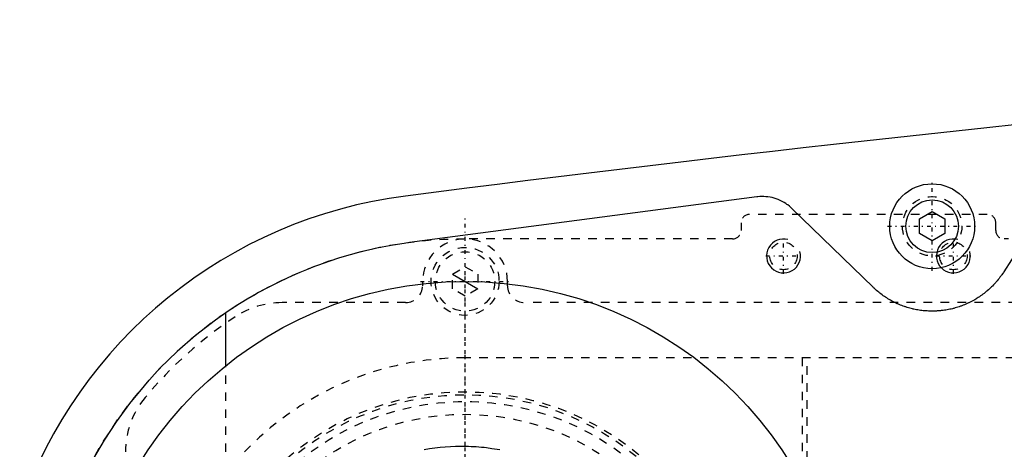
# Model space of a CAD drawing. Extents: x -906 to 186, y -120 to 120.
# Tile 5 of 16: x -902 to -786, y 25 to 76. Entities that reach past the tile are written whole.
import ezdxf

# ---------------------------------------------------------------- set-up
doc = ezdxf.new("R2010")
doc.units = 0
doc.linetypes.add('CENTER', pattern=[1.5, 0.45, -0.5, 0.05, -0.5])
doc.linetypes.add('DASHED', pattern=[2, 1, -1])
for name, color, linetype in [('AM_0', 7, 'CONTINUOUS'), ('AM_10', 7, 'CONTINUOUS'), ('AM_3', 7, 'DASHED'), ('AM_7', 7, 'CENTER')]:
    doc.layers.add(name, color=color, linetype=linetype)

msp = doc.modelspace()

# ---------------------------------------------------------------- linework, layer by layer
at = {"layer": 'AM_0', "color": 7, "linetype": 'CONTINUOUS'}
for p, q in [((-779.22, 57.68), (-786.56, 46.13)), ((-815.65, 54.96), (-856.53, 49.57)), ((-801.96, 44.32), (-811.52, 53.59)), ((-796.5, 52.37), (-795, 53.23)), ((-796.5, 50.63), (-796.5, 52.37)), ((-795, 53.23), (-793.5, 52.37)), ((-793.5, 52.37), (-793.5, 50.63)), ((-795, 49.77), (-796.5, 50.63)), ((-793.5, 50.63), (-795, 49.77)), ((-878.19, 35.08), (-878.19, 41.3))]:
    msp.add_line(p, q, dxfattribs=at)
for points in [[(-811.52, 53.59, 0), (-811.61, 53.68, 0), (-811.81, 53.85, 0), (-812.01, 54.01, 0), (-812.11, 54.08, 0), (-812.22, 54.16, 0), (-812.44, 54.29, 0), (-812.66, 54.42, 0), (-812.89, 54.53, 0), (-813.13, 54.64, 0), (-813.37, 54.73, 0), (-813.49, 54.77, 0), (-813.61, 54.8, 0), (-813.85, 54.87, 0), (-814.09, 54.92, 0), (-814.34, 54.96, 0), (-814.58, 54.98, 0), (-814.82, 55, 0), (-814.94, 55, 0), (-815.05, 55, 0), (-815.29, 54.99, 0), (-815.53, 54.97, 0), (-815.65, 54.96, 0)], [(-856.53, 49.57, 0), (-857.18, 49.48, 0), (-858.46, 49.28, 0), (-859.75, 49.04, 0), (-860.38, 48.91, 0), (-861.02, 48.77, 0), (-862.29, 48.47, 0), (-863.54, 48.13, 0), (-864.79, 47.76, 0), (-866.03, 47.36, 0), (-867.25, 46.93, 0), (-867.86, 46.7, 0), (-868.47, 46.46, 0), (-869.67, 45.97, 0), (-870.86, 45.44, 0), (-872.03, 44.89, 0), (-873.19, 44.3, 0), (-874.33, 43.68, 0), (-874.89, 43.36, 0), (-875.45, 43.04, 0), (-876.56, 42.36, 0), (-877.65, 41.66, 0), (-878.19, 41.3, 0)], [(-786.56, 46.13, 0), (-786.61, 46.06, 0), (-786.71, 45.91, 0), (-786.81, 45.77, 0), (-786.86, 45.7, 0), (-786.91, 45.63, 0), (-787.01, 45.49, 0), (-787.12, 45.35, 0), (-787.22, 45.21, 0), (-787.33, 45.08, 0), (-787.44, 44.95, 0), (-787.5, 44.89, 0), (-787.55, 44.83, 0), (-787.67, 44.7, 0), (-787.78, 44.58, 0), (-787.9, 44.46, 0), (-788.01, 44.35, 0), (-788.13, 44.23, 0), (-788.19, 44.18, 0), (-788.25, 44.12, 0), (-788.37, 44.01, 0), (-788.5, 43.9, 0), (-788.56, 43.85, 0), (-788.62, 43.8, 0), (-788.75, 43.69, 0), (-788.88, 43.59, 0), (-788.95, 43.54, 0), (-789.02, 43.49, 0), (-789.15, 43.39, 0), (-789.29, 43.29, 0), (-789.43, 43.2, 0), (-789.57, 43.11, 0), (-789.71, 43.02, 0), (-789.78, 42.97, 0), (-789.85, 42.93, 0), (-789.99, 42.84, 0), (-790.14, 42.76, 0), (-790.29, 42.68, 0), (-790.43, 42.6, 0), (-790.58, 42.53, 0), (-790.66, 42.49, 0), (-790.73, 42.46, 0), (-790.89, 42.39, 0), (-791.04, 42.32, 0), (-791.19, 42.25, 0), (-791.35, 42.19, 0), (-791.5, 42.13, 0), (-791.58, 42.1, 0), (-791.66, 42.08, 0), (-791.81, 42.02, 0), (-791.97, 41.97, 0), (-792.13, 41.92, 0), (-792.29, 41.88, 0), (-792.44, 41.83, 0), (-792.52, 41.81, 0), (-792.6, 41.79, 0), (-792.76, 41.75, 0), (-792.92, 41.72, 0), (-793.08, 41.69, 0), (-793.24, 41.66, 0), (-793.4, 41.63, 0), (-793.48, 41.62, 0), (-793.56, 41.6, 0), (-793.71, 41.58, 0), (-793.87, 41.56, 0), (-793.95, 41.56, 0), (-794.03, 41.55, 0), (-794.19, 41.53, 0), (-794.34, 41.52, 0), (-794.42, 41.52, 0), (-794.5, 41.51, 0), (-794.65, 41.51, 0), (-794.81, 41.5, 0), (-794.96, 41.5, 0), (-795.11, 41.5, 0), (-795.27, 41.5, 0), (-795.34, 41.51, 0), (-795.42, 41.51, 0), (-795.58, 41.52, 0), (-795.73, 41.53, 0), (-795.89, 41.54, 0), (-796.05, 41.55, 0), (-796.2, 41.57, 0), (-796.28, 41.58, 0), (-796.36, 41.59, 0), (-796.52, 41.62, 0), (-796.68, 41.64, 0), (-796.84, 41.67, 0), (-796.99, 41.7, 0), (-797.15, 41.73, 0), (-797.23, 41.75, 0), (-797.31, 41.77, 0), (-797.47, 41.81, 0), (-797.63, 41.85, 0), (-797.78, 41.9, 0), (-797.94, 41.94, 0), (-798.1, 41.99, 0), (-798.18, 42.02, 0), (-798.25, 42.04, 0), (-798.41, 42.1, 0), (-798.56, 42.16, 0), (-798.72, 42.22, 0), (-798.87, 42.28, 0), (-799.02, 42.35, 0), (-799.1, 42.38, 0), (-799.18, 42.41, 0), (-799.33, 42.48, 0), (-799.47, 42.56, 0), (-799.55, 42.59, 0), (-799.62, 42.63, 0), (-799.77, 42.71, 0), (-799.91, 42.79, 0), (-799.99, 42.83, 0), (-800.06, 42.87, 0), (-800.2, 42.96, 0), (-800.34, 43.05, 0), (-800.48, 43.14, 0), (-800.62, 43.23, 0), (-800.76, 43.32, 0), (-800.83, 43.37, 0), (-800.89, 43.42, 0), (-801.03, 43.52, 0), (-801.16, 43.62, 0), (-801.29, 43.72, 0), (-801.41, 43.83, 0), (-801.54, 43.93, 0), (-801.6, 43.99, 0), (-801.66, 44.04, 0), (-801.78, 44.15, 0), (-801.9, 44.26, 0), (-801.96, 44.32, 0)], [(-878.19, 41.3, 0), (-879.41, 40.44, 0), (-881.74, 38.64, 0), (-883.91, 36.74, 0), (-884.94, 35.76, 0), (-885.93, 34.77, 0), (-887.8, 32.72, 0), (-889.52, 30.63, 0), (-891.09, 28.48, 0), (-892.52, 26.31, 0), (-893.8, 24.12, 0)]]:
    msp.add_polyline3d(points, dxfattribs=at)
for centre, radius in [((-795, 51.5), 5), ((-795, 51.5), 3.1), ((-850, 0), 45)]:
    msp.add_circle(centre, radius, dxfattribs=at)
for centre, radius, start, end in [((-473.05, -2920.27), 3000, 92.92082, 97.35313), ((-850, 0), 55.5, 97.2532, 160.9168)]:
    msp.add_arc(centre, radius, start, end, dxfattribs=at)
at = {"layer": 'AM_10', "color": 7, "linetype": 'CONTINUOUS'}
msp.add_line((-851.5, 45.87), (-848.5, 44.13), dxfattribs=at)
for centre in [(-812.5, 48), (-792.5, 48)]:
    msp.add_arc(centre, 2, 75, 15, dxfattribs=at)
at = {"layer": 'AM_3', "color": 6, "linetype": 'DASHED'}
for p, q in [((-788.5, 52.9), (-816.5, 52.9)), ((-817.5, 51.9), (-817.5, 51)), ((-787.5, 51), (-787.5, 51.9)), ((-818.5, 50), (-850, 50)), ((-680, 50), (-786.5, 50)), ((-851.5, 45.87), (-850, 46.73)), ((-850, 46.73), (-848.5, 45.87)), ((-851.5, 44.13), (-851.5, 45.87)), ((-848.5, 45.87), (-848.5, 44.13)), ((-855, 45), (-855, 44.5)), ((-850, 43.27), (-851.5, 44.13)), ((-848.5, 44.13), (-850, 43.27)), ((-845, 44.5), (-845, 45)), ((-857, 42.5), (-871.56, 42.5)), ((-717, 42.5), (-843, 42.5)), ((-751.33, 36), (-850, 36)), ((-810.3, 36), (-810.3, -36)), ((-809.7, -36), (-809.7, 36)), ((-878.19, -35.08), (-878.19, 35.08))]:
    msp.add_line(p, q, dxfattribs=at)
msp.add_polyline3d([(-854.82, 25.22, 0), (-854.19, 25.32, 0), (-853.57, 25.4, 0), (-853.26, 25.44, 0), (-852.95, 25.47, 0), (-852.34, 25.52, 0), (-851.72, 25.56, 0), (-851.11, 25.58, 0), (-850.51, 25.59, 0), (-849.91, 25.59, 0), (-849.6, 25.58, 0), (-849.3, 25.57, 0), (-848.69, 25.54, 0), (-848.08, 25.49, 0), (-847.77, 25.46, 0), (-847.46, 25.42, 0), (-846.84, 25.34, 0), (-846.22, 25.25, 0), (-845.91, 25.19, 0)], dxfattribs=at)
for centre, radius in [((-795, 51.5), 3.5), ((-850, 45), 4), ((-812.5, 48), 1.62), ((-792.5, 48), 1.62), ((-850, 45), 3.5), ((-850, 0), 32), ((-850, 0), 31.65), ((-850, 0), 30.85), ((-850, 0), 29.35)]:
    msp.add_circle(centre, radius, dxfattribs=at)
for centre, radius, start, end in [((-816.5, 51.9), 1, 90, 180), ((-788.5, 51.9), 1, 0, 90), ((-850, 0), 50, 90, 270), ((-850, 45), 5, 0, 180), ((-818.5, 51), 1, 270, 0), ((-786.5, 51), 1, 180, 270), ((-857, 44.5), 2, 270, 0), ((-843, 44.5), 2, 180, 270), ((-871.56, 32.5), 10, 90, 123.5573), ((-850, 0), 49, 123.5573, 140.2849), ((-850, 0), 36, 90, 270), ((-880, 24.92), 10, 140.2849, 180)]:
    msp.add_arc(centre, radius, start, end, dxfattribs=at)
at = {"layer": 'AM_7', "color": 4, "linetype": 'CENTER'}
for p, q in [((-795, 46.25), (-795, 56.75)), ((-850, -52.5), (-850, 52.5)), ((-800.25, 51.5), (-789.75, 51.5)), ((-812.5, 45.9), (-812.5, 50.1)), ((-792.5, 45.9), (-792.5, 50.1)), ((-814.6, 48), (-810.4, 48)), ((-794.6, 48), (-790.4, 48)), ((-850, -47.25), (-850, 47.25)), ((-855.25, 45), (-844.75, 45)), ((-850, -33.23), (-850, 33.23)), ((-850, -25.38), (-850, 25.38))]:
    msp.add_line(p, q, dxfattribs=at)

doc.saveas('drawing.dxf')
